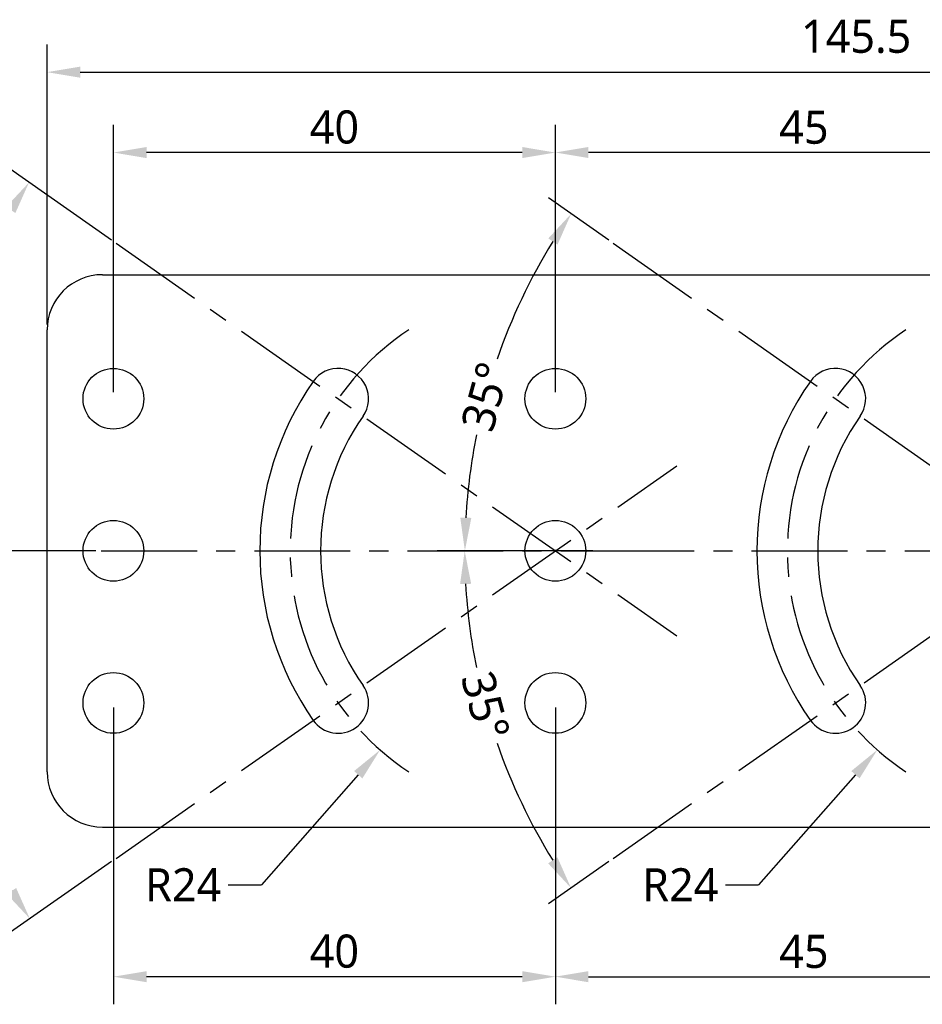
# Model space of a CAD drawing. Header units: millimetres. Extents: x -330 to 72, y 157 to 679.
# Tile 7 of 38: x -196 to -114, y 193 to 282. Entities that reach past the tile are written whole.
import ezdxf

# ---------------------------------------------------------------- set-up
doc = ezdxf.new("R2010")
doc.units = ezdxf.units.MM
doc.header["$LTSCALE"] = 23.1
doc.header["$PDMODE"] = 3
doc.header["$PDSIZE"] = 8
doc.linetypes.add('CENTER', pattern=[0.6, 0.375, -0.075, 0.075, -0.075])
doc.layers.get('0').update_dxf_attribs({"linetype": 'CONTINUOUS'})
doc.layers.get('Defpoints').update_dxf_attribs({"linetype": 'CONTINUOUS'})
doc.layers.add('20_ALL_FEATURES', color=7, linetype='CONTINUOUS')
doc.layers.add('51__DRAFT_DIMS', color=7, linetype='CONTINUOUS')
doc.styles.get("Standard").update_dxf_attribs({"font": 'Roboto-Regular.ttf'})
doc.dimstyles.new('DIMSTYLE_1', dxfattribs={"dimtxt": 3, "dimasz": 3, "dimexe": 2.5, "dimexo": 0.5, "dimgap": 0.75, "dimtad": 1, "dimdsep": 46, "dimtxsty": 'STANDARD', "dimblk": '_FILLED', "dimblk1": '_FILLED', "dimblk2": '_FILLED', "dimcen": 0.09, "dimclrt": 3, "dimazin": 2, "dimtp": 0.2, "dimtm": 0.2, "dimtfac": 1, "dimtofl": 0, "dimtmove": 0, "dimatfit": 3, "dimldrblk": '_FILLED', "dimfxl": 1, "dimtolj": 1, "dimarcsym": 0})
doc.dimstyles.new('DIMSTYLE_3', dxfattribs={"dimtxt": 3, "dimasz": 3, "dimexe": 2.5, "dimexo": 0.5, "dimgap": 0.75, "dimtad": 1, "dimdsep": 46, "dimtxsty": 'STANDARD', "dimblk": '_FILLED', "dimblk1": '_FILLED', "dimblk2": '_FILLED', "dimcen": 0.09, "dimclrt": 3, "dimazin": 2, "dimtp": 0.1, "dimtm": 0.1, "dimtfac": 1, "dimtofl": 0, "dimtmove": 0, "dimatfit": 3, "dimldrblk": '_FILLED', "dimfxl": 1, "dimtolj": 1, "dimarcsym": 0})
doc.dimstyles.get("Standard").update_dxf_attribs({"dimtxt": 3, "dimasz": 3, "dimexe": 2.5, "dimexo": 0.5, "dimtad": 1, "dimdsep": 46, "dimtxsty": 'STANDARD', "dimblk": '_FILLED', "dimblk1": '_FILLED', "dimblk2": '_FILLED', "dimcen": 0.09, "dimclrt": 3, "dimazin": 2, "dimtol": 1, "dimtp": 0.01, "dimtm": 0.01, "dimtfac": 1, "dimtofl": 0, "dimtmove": 0, "dimatfit": 3, "dimldrblk": '_FILLED', "dimfxl": 1, "dimtolj": 1, "dimarcsym": 0})

# ---------------------------------------------------------------- blocks, each defined once
blk = doc.blocks.new('_FILLED')
at = {"color": 0, "linetype": 'ByBlock'}
blk.add_solid([(0, 0), (-1, 0.167), (-1, -0.167)], dxfattribs=at)
blk = doc.blocks.new('*D125')
at = {"layer": '51__DRAFT_DIMS', "color": 0, "lineweight": -2}
for p, q in [((-193.434, 254.134), (-193.434, 279.465)), ((-47.934, 257.158), (-47.934, 279.465)), ((-190.434, 276.965), (-50.934, 276.965))]:
    blk.add_line(p, q, dxfattribs=at)
at = {"layer": 'Defpoints', "color": 0}
for p in [(-47.934, 276.965), (-47.934, 256.658), (-193.434, 253.634)]:
    blk.add_point(p, dxfattribs=at)
at = {"layer": '51__DRAFT_DIMS', "color": 0, "linetype": 'ByBlock', "lineweight": -2, "xscale": 3, "yscale": 3, "zscale": 3, "rotation": 180}
blk.add_blockref('_FILLED', (-193.434, 276.965), dxfattribs=at)
at = {"layer": '51__DRAFT_DIMS', "color": 0, "linetype": 'ByBlock', "lineweight": -2, "xscale": 3, "yscale": 3, "zscale": 3}
blk.add_blockref('_FILLED', (-47.934, 276.965), dxfattribs=at)
at = {"layer": '51__DRAFT_DIMS', "color": 3, "insert": (-120.208, 281.715), "char_height": 3, "attachment_point": 2, "line_spacing_factor": 0.9}
blk.add_mtext('\\A1;145.5', dxfattribs=at)
blk = doc.blocks.new('*D126')
at = {"color": 0, "lineweight": -2}
for p, q in [((-142.603, 261.76), (-148.052, 265.576)), ((-144.028, 233.634), (-158.123, 233.634))]:
    blk.add_line(p, q, dxfattribs=at)
for start, end in [(148.23204, 160.95416), (168.61422, 176.76796)]:
    blk.add_arc((-102.434, 233.634), 53.189, start, end, dxfattribs=at)
at = {"layer": 'Defpoints', "color": 0}
for p in [(-142.194, 261.473), (-151.273, 254.701), (-143.528, 233.634), (-92.531, 233.634), (-91.434, 225.931)]:
    blk.add_point(p, dxfattribs=at)
at = {"color": 0, "linetype": 'ByBlock', "lineweight": -2, "xscale": 3, "yscale": 3, "zscale": 3}
for p, rotation in [((-146.004, 264.142), 56.61601758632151), ((-155.623, 233.634), 268.3839824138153)]:
    blk.add_blockref('_FILLED', p, dxfattribs=dict(at, rotation=rotation))
at = {"color": 0, "insert": (-153.759, 247.593), "char_height": 3, "attachment_point": 5, "rotation": 74.78419}
blk.add_mtext('35°{}{{\\H0.7x;}{}}', dxfattribs=at)
blk = doc.blocks.new('*D127')
at = {"color": 0, "lineweight": -2}
for p, q in [((-144.028, 233.634), (-158.14, 233.634)), ((-142.603, 205.507), (-148.066, 201.682))]:
    blk.add_line(p, q, dxfattribs=at)
for start, end in [(183.23101, 191.45398), (199.11158, 211.76899)]:
    blk.add_arc((-102.434, 233.634), 53.206, start, end, dxfattribs=at)
at = {"layer": 'Defpoints', "color": 0}
for p in [(-91.434, 241.336), (-143.528, 233.634), (-92.531, 233.634), (-151.289, 212.56), (-142.194, 205.794)]:
    blk.add_point(p, dxfattribs=at)
at = {"color": 0, "linetype": 'ByBlock', "lineweight": -2, "xscale": 3, "yscale": 3, "zscale": 3}
for p, rotation in [((-155.64, 233.634), 91.615502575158), ((-146.018, 203.116), 303.3844974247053)]:
    blk.add_blockref('_FILLED', p, dxfattribs=dict(at, rotation=rotation))
at = {"color": 0, "insert": (-153.759, 219.609), "char_height": 3, "attachment_point": 5, "rotation": 285.28278}
blk.add_mtext('35°{}{{\\H0.7x;}{}}', dxfattribs=at)
blk = doc.blocks.new('*D128')
at = {"color": 0}
for p, q in [((-102.524, 233.634), (-102.344, 233.634)), ((-102.434, 233.544), (-102.434, 233.724))]:
    blk.add_line(p, q, dxfattribs=at)
at = {"color": 0, "lineweight": -2}
for p in [(-120.274, 213.367), (-132.045, 203.403)]:
    blk.add_line(p, (-129.045, 203.403), dxfattribs=at)
at = {"layer": 'Defpoints', "color": 0}
for p in [(-102.434, 233.634), (-118.292, 215.619)]:
    blk.add_point(p, dxfattribs=at)
at = {"color": 0, "linetype": 'ByBlock', "lineweight": -2, "xscale": 3, "yscale": 3, "zscale": 3, "rotation": 48.6427960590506}
blk.add_blockref('_FILLED', (-118.292, 215.619), dxfattribs=at)
at = {"color": 0, "insert": (-136.119, 203.403), "char_height": 3, "attachment_point": 5}
blk.add_mtext('\\A1;R24{}{{\\H0.7x;}{}}', dxfattribs=at)
blk = doc.blocks.new('*D129')
at = {"color": 0, "lineweight": -2}
for p, q in [((-187.603, 261.76), (-197.118, 268.423)), ((-189.028, 233.634), (-208.087, 233.634))]:
    blk.add_line(p, q, dxfattribs=at)
for start, end in [(147.95611, 162.60757), (169.61296, 177.04389)]:
    blk.add_arc((-147.434, 233.634), 58.153, start, end, dxfattribs=at)
at = {"layer": 'Defpoints', "color": 0}
for p in [(-187.194, 261.473), (-200.831, 256.667), (-188.528, 233.634), (-137.531, 233.634), (-136.434, 225.931)]:
    blk.add_point(p, dxfattribs=at)
at = {"color": 0, "linetype": 'ByBlock', "lineweight": -2, "xscale": 3, "yscale": 3, "zscale": 3}
for p, rotation in [((-195.07, 266.989), 56.47805371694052), ((-205.587, 233.634), 268.5219462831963)]:
    blk.add_blockref('_FILLED', p, dxfattribs=dict(at, rotation=rotation))
at = {"color": 0, "insert": (-203.886, 247.593), "char_height": 3, "attachment_point": 5, "rotation": 76.11027}
blk.add_mtext('35°{}{{\\H0.7x;}{}}', dxfattribs=at)
blk = doc.blocks.new('*D130')
at = {"color": 0, "lineweight": -2}
for p, q in [((-189.028, 233.634), (-207.998, 233.634)), ((-187.603, 205.507), (-197.045, 198.896))]:
    blk.add_line(p, q, dxfattribs=at)
for start, end in [(182.96065, 190.46895), (197.48513, 212.03935)]:
    blk.add_arc((-147.434, 233.634), 58.064, start, end, dxfattribs=at)
at = {"layer": 'Defpoints', "color": 0}
for p in [(-136.434, 241.336), (-188.528, 233.634), (-137.531, 233.634), (-200.749, 210.636), (-187.194, 205.794)]:
    blk.add_point(p, dxfattribs=at)
at = {"color": 0, "linetype": 'ByBlock', "lineweight": -2, "xscale": 3, "yscale": 3, "zscale": 3}
for p, rotation in [((-205.498, 233.634), 91.48032590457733), ((-194.997, 200.33), 303.519674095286)]:
    blk.add_blockref('_FILLED', p, dxfattribs=dict(at, rotation=rotation))
at = {"color": 0, "insert": (-203.779, 219.609), "char_height": 3, "attachment_point": 5, "rotation": 283.97704}
blk.add_mtext('35°{}{{\\H0.7x;}{}}', dxfattribs=at)
blk = doc.blocks.new('*D131')
at = {"color": 0}
for p, q in [((-147.524, 233.634), (-147.344, 233.634)), ((-147.434, 233.544), (-147.434, 233.724))]:
    blk.add_line(p, q, dxfattribs=at)
at = {"color": 0, "lineweight": -2}
for p in [(-165.274, 213.367), (-177.045, 203.403)]:
    blk.add_line(p, (-174.045, 203.403), dxfattribs=at)
at = {"layer": 'Defpoints', "color": 0}
for p in [(-147.434, 233.634), (-163.292, 215.619)]:
    blk.add_point(p, dxfattribs=at)
at = {"color": 0, "linetype": 'ByBlock', "lineweight": -2, "xscale": 3, "yscale": 3, "zscale": 3, "rotation": 48.64279605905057}
blk.add_blockref('_FILLED', (-163.292, 215.619), dxfattribs=at)
at = {"color": 0, "insert": (-181.119, 203.403), "char_height": 3, "attachment_point": 5}
blk.add_mtext('\\A1;R24{}{{\\H0.7x;}{}}', dxfattribs=at)
blk = doc.blocks.new('*D132')
at = {"color": 0, "lineweight": -2}
for p, q in [((-147.434, 247.989), (-147.434, 272.194)), ((-102.434, 247.989), (-102.434, 272.194)), ((-105.434, 269.694), (-144.434, 269.694))]:
    blk.add_line(p, q, dxfattribs=at)
at = {"layer": 'Defpoints', "color": 0}
for p in [(-147.434, 269.694), (-147.434, 247.489), (-102.434, 247.489)]:
    blk.add_point(p, dxfattribs=at)
at = {"color": 0, "linetype": 'ByBlock', "lineweight": -2, "xscale": 3, "yscale": 3, "zscale": 3, "rotation": 180}
blk.add_blockref('_FILLED', (-147.434, 269.694), dxfattribs=at)
at = {"color": 0, "linetype": 'ByBlock', "lineweight": -2, "xscale": 3, "yscale": 3, "zscale": 3}
blk.add_blockref('_FILLED', (-102.434, 269.694), dxfattribs=at)
at = {"color": 3, "insert": (-124.934, 271.965), "char_height": 3, "attachment_point": 5}
blk.add_mtext('\\A1;45{}{{\\H0.7x;}{}}', dxfattribs=at)
blk = doc.blocks.new('*D133')
at = {"color": 0, "lineweight": -2}
for p, q in [((-187.434, 247.989), (-187.434, 272.189)), ((-147.434, 247.989), (-147.434, 272.189)), ((-150.434, 269.689), (-184.434, 269.689))]:
    blk.add_line(p, q, dxfattribs=at)
at = {"layer": 'Defpoints', "color": 0}
for p in [(-187.434, 269.689), (-187.434, 247.489), (-147.434, 247.489)]:
    blk.add_point(p, dxfattribs=at)
at = {"color": 0, "linetype": 'ByBlock', "lineweight": -2, "xscale": 3, "yscale": 3, "zscale": 3, "rotation": 180}
blk.add_blockref('_FILLED', (-187.434, 269.689), dxfattribs=at)
at = {"color": 0, "linetype": 'ByBlock', "lineweight": -2, "xscale": 3, "yscale": 3, "zscale": 3}
blk.add_blockref('_FILLED', (-147.434, 269.689), dxfattribs=at)
at = {"color": 3, "insert": (-167.434, 271.981), "char_height": 3, "attachment_point": 5}
blk.add_mtext('\\A1;40{}{{\\H0.7x;}{}}', dxfattribs=at)
blk = doc.blocks.new('*D134')
at = {"color": 0, "lineweight": -2}
for p, q in [((-147.434, 219.458), (-147.434, 192.584)), ((-102.434, 219.458), (-102.434, 192.584)), ((-144.434, 195.084), (-105.434, 195.084))]:
    blk.add_line(p, q, dxfattribs=at)
at = {"layer": 'Defpoints', "color": 0}
for p in [(-147.434, 219.958), (-102.434, 219.958), (-102.434, 195.084)]:
    blk.add_point(p, dxfattribs=at)
at = {"color": 0, "linetype": 'ByBlock', "lineweight": -2, "xscale": 3, "yscale": 3, "zscale": 3, "rotation": 180}
blk.add_blockref('_FILLED', (-147.434, 195.084), dxfattribs=at)
at = {"color": 0, "linetype": 'ByBlock', "lineweight": -2, "xscale": 3, "yscale": 3, "zscale": 3}
blk.add_blockref('_FILLED', (-102.434, 195.084), dxfattribs=at)
at = {"color": 3, "insert": (-124.934, 197.355), "char_height": 3, "attachment_point": 5}
blk.add_mtext('\\A1;45{}{{\\H0.7x;}{}}', dxfattribs=at)
blk = doc.blocks.new('*D135')
at = {"color": 0, "lineweight": -2}
for p, q in [((-187.434, 219.458), (-187.434, 192.584)), ((-147.434, 219.458), (-147.434, 192.584)), ((-150.434, 195.084), (-184.434, 195.084))]:
    blk.add_line(p, q, dxfattribs=at)
at = {"layer": 'Defpoints', "color": 0}
for p in [(-187.434, 219.958), (-147.434, 219.958), (-187.434, 195.084)]:
    blk.add_point(p, dxfattribs=at)
at = {"color": 0, "linetype": 'ByBlock', "lineweight": -2, "xscale": 3, "yscale": 3, "zscale": 3, "rotation": 180}
blk.add_blockref('_FILLED', (-187.434, 195.084), dxfattribs=at)
at = {"color": 0, "linetype": 'ByBlock', "lineweight": -2, "xscale": 3, "yscale": 3, "zscale": 3}
blk.add_blockref('_FILLED', (-147.434, 195.084), dxfattribs=at)
at = {"color": 3, "insert": (-167.434, 197.375), "char_height": 3, "attachment_point": 5}
blk.add_mtext('\\A1;40{}{{\\H0.7x;}{}}', dxfattribs=at)

msp = doc.modelspace()

# ---------------------------------------------------------------- linework, layer by layer
at = {"linetype": 'CENTER'}
for p, q in [((-187.19355, 261.47347), (-136.43396, 225.93122)), ((-142.19355, 261.47347), (-91.43396, 225.93122)), ((-187.19355, 205.79354), (-136.43396, 241.33579)), ((-142.19355, 205.79354), (-91.43396, 241.33579)), ((-188.52786, 233.6335), (-137.5312, 233.6335)), ((-143.52786, 233.6335), (-92.5312, 233.6335))]:
    msp.add_line(p, q, dxfattribs=at)
for centre in [(-147.43396, 233.6335), (-102.43396, 233.6335)]:
    msp.add_arc(centre, 24, 123.5573098, 236.4426902, dxfattribs=at)
at = {"layer": '20_ALL_FEATURES'}
for p, q in [((-188.43396, 258.6335), (-91.84499, 258.6335)), ((-193.43396, 213.6335), (-193.43396, 253.6335)), ((-188.43396, 208.6335), (-91.84499, 208.6335))]:
    msp.add_line(p, q, dxfattribs=at)
for centre in [(-187.43396, 247.39934), (-147.43396, 247.39934), (-187.43396, 233.6335), (-147.43396, 233.6335), (-187.43396, 219.86767), (-147.43396, 219.86767)]:
    msp.add_circle(centre, 2.75, dxfattribs=at)
for centre, radius, start, end in [((-188.43396, 253.6335), 5, 90, 180), ((-167.0936, 247.39934), 2.75, 325, 145), ((-122.0936, 247.39934), 2.75, 325, 145), ((-147.43396, 233.6335), 26.75, 145, 215), ((-102.43396, 233.6335), 26.75, 145, 215), ((-147.43396, 233.6335), 21.25, 145, 215), ((-102.43396, 233.6335), 21.25, 145, 215), ((-167.0936, 219.86767), 2.75, 215, 35), ((-122.0936, 219.86767), 2.75, 215, 35), ((-188.43396, 213.6335), 5, 180, 270)]:
    msp.add_arc(centre, radius, start, end, dxfattribs=at)

# ---------------------------------------------------------------- dimensions: what is measured, and where the dimension line sits
for base, p1, p2, picture, middle in [((-187.43396, 269.68936), (-147.43396, 247.48934), (-187.43396, 247.48934), '*D133', (-167.43396, 269.68936)), ((-187.43396, 195.0841), (-147.43396, 219.95767), (-187.43396, 219.95767), '*D135', (-167.43396, 195.0841))]:
    dim = msp.add_linear_dim(base=base, p1=p1, p2=p2, text='40{}{{\\H0.7x;}{}}', dimstyle='DIMSTYLE_1')
    dim.commit()
    dim.dimension.update_dxf_attribs({"geometry": picture, "text_midpoint": middle, "dimtype": 160})
for base, p1, p2, picture, middle in [((-147.43396, 269.69442), (-102.43396, 247.48934), (-147.43396, 247.48934), '*D132', (-124.93396, 271.96502)), ((-102.43396, 195.0841), (-147.43396, 219.95767), (-102.43396, 219.95767), '*D134', (-124.93396, 197.3547))]:
    dim = msp.add_linear_dim(base=base, p1=p1, p2=p2, text='45{}{{\\H0.7x;}{}}', dimstyle='DIMSTYLE_1')
    dim.commit()
    dim.dimension.update_dxf_attribs({"geometry": picture, "text_midpoint": middle})
for base, line1, line2, picture, middle in [((-200.83094, 256.66671), ((-188.52786, 233.6335), (-137.5312, 233.6335)), ((-187.19355, 261.47347), (-136.43396, 225.93122)), '*D129', (-203.8865, 247.59336)), ((-151.27335, 254.70076), ((-143.52786, 233.6335), (-92.5312, 233.6335)), ((-142.19355, 261.47347), (-91.43396, 225.93122)), '*D126', (-153.75879, 247.59336)), ((-200.749, 210.63564), ((-188.52786, 233.6335), (-137.5312, 233.6335)), ((-187.19355, 205.79354), (-136.43396, 241.33579)), '*D130', (-203.77856, 219.60919)), ((-151.28892, 212.55953), ((-143.52786, 233.6335), (-92.5312, 233.6335)), ((-142.19355, 205.79354), (-91.43396, 241.33579)), '*D127', (-153.75879, 219.60919))]:
    dim = msp.add_angular_dim_2l(base=base, line1=line1, line2=line2, text='35°{}{{\\H0.7x;}{}}', dimstyle='STANDARD', override={"dimtad": 0, "dimdec": 0, "dimclrt": 0, "dimadec": 0})
    dim.commit()
    dim.dimension.update_dxf_attribs({"geometry": picture, "text_midpoint": middle, "dimtype": 162})
for center, mpoint, picture, middle in [((-147.43396, 233.6335), (-163.29199, 215.61899), '*D131', (-181.11864, 203.40315)), ((-102.43396, 233.6335), (-118.29199, 215.61899), '*D128', (-136.11864, 203.40315))]:
    dim = msp.add_radius_dim(center=center, mpoint=mpoint, text='R24{}{{\\H0.7x;}{}}', dimstyle='STANDARD', override={"dimtad": 0, "dimtoh": 1, "dimdec": 4, "dimlfac": 1, "dimclrt": 0, "dimtix": 0, "dimtofl": 0, "dimtmove": 0, "dimatfit": 3})
    dim.commit()
    dim.dimension.update_dxf_attribs({"geometry": picture, "text_midpoint": middle, "dimtype": 164})
at = {"layer": '51__DRAFT_DIMS'}
dim = msp.add_linear_dim(base=(-47.93395, 276.96475), p1=(-193.43396, 253.6335), p2=(-47.93395, 256.6582), dimstyle='DIMSTYLE_3', dxfattribs=at)
dim.commit()
dim.dimension.update_dxf_attribs({"geometry": '*D125', "text_midpoint": (-120.20779, 276.96475), "dimtype": 160})

doc.saveas('drawing.dxf')
